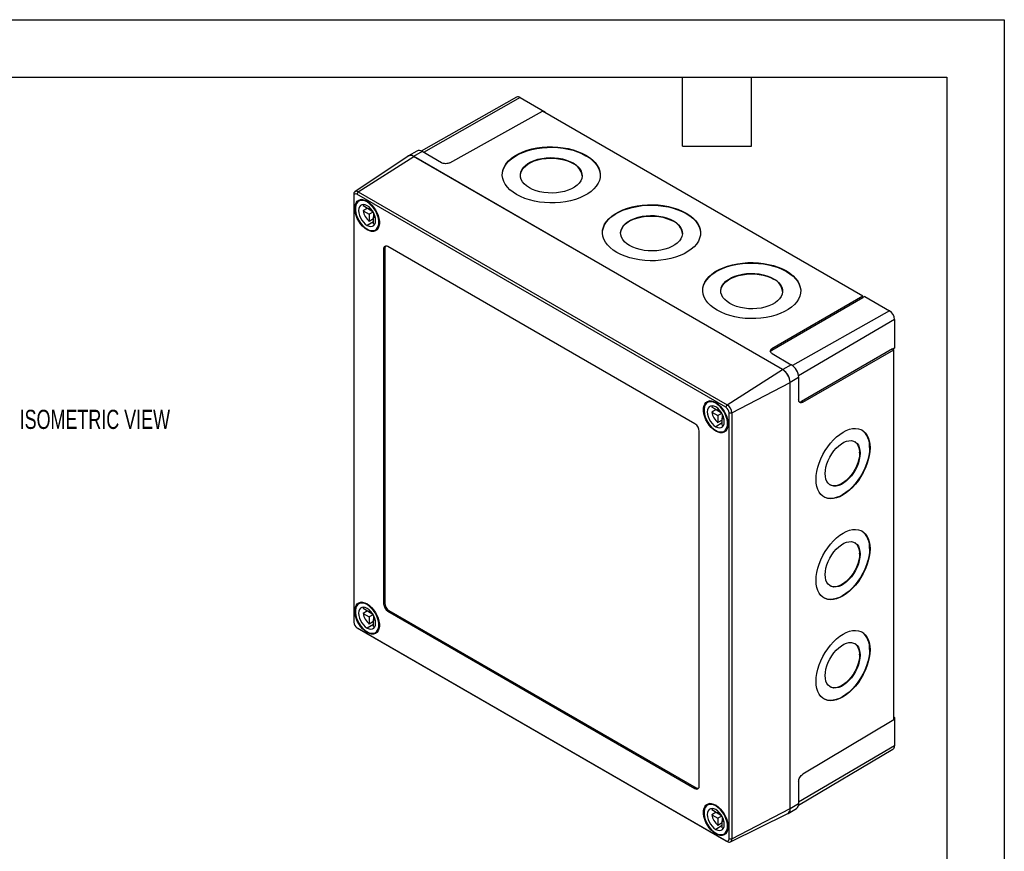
# Model space of a CAD drawing. Header units: millimetres. Extents: x 0 to 838, y 0 to 648.
# Tile 3 of 3: x 512 to 838, y 372 to 648. Entities that reach past the tile are written whole.
import ezdxf

# ---------------------------------------------------------------- set-up
doc = ezdxf.new("R2010")
doc.units = ezdxf.units.MM
doc.header["$LTSCALE"] = 3
doc.layers.add('DIMENSIONS', color=140, linetype='Continuous', lineweight=25)
doc.layers.add('TEXT', color=140, linetype='Continuous', lineweight=25)
doc.styles.add('SLDTEXTSTYLE0', font='TXT', dxfattribs={"width": 0.7})

msp = doc.modelspace()

# ---------------------------------------------------------------- linework, layer by layer
at = {"color": 7, "linetype": 'Continuous'}
for p, q in [((0.01, 647.71), (838.21, 647.71)), ((838.21, 647.71), (838.21, 0.01))]:
    msp.add_line(p, q, dxfattribs=at)
for p, q in [((676.5, 622.01), (644.81, 604.16)), ((677.7, 621.89), (645.64, 603.71)), ((677.7, 621.89), (685.89, 617.16)), ((654.36, 600.28), (685.05, 617.38)), ((791.33, 556.02), (685.05, 617.38)), ((685.89, 617.16), (685.66, 617.03)), ((685.89, 617.16), (685.89, 616.9)), ((643.45, 604.16), (640.6, 602.56)), ((645.17, 603.98), (642.34, 602.38)), ((651.55, 600.3), (645.17, 603.98)), ((640.56, 602.45), (622.91, 590.69)), ((624.02, 590.61), (642.38, 602.32)), ((764.74, 531.72), (642.34, 602.38)), ((764.71, 531.7), (642.38, 602.32)), ((699.48, 602.62), (699.48, 602.78)), ((695.23, 600.05), (695.24, 600.21)), ((622.5, 589.73), (622.5, 589.22)), ((622.5, 589.22), (622.5, 447.96)), ((624.02, 590.61), (623.57, 589.83)), ((745.9, 519.21), (623.57, 589.83)), ((624.02, 590.61), (746.34, 519.99)), ((625.1, 588.08), (624.18, 587.55)), ((627.63, 584.83), (625.6, 586)), ((627.02, 585.18), (625.6, 584.37)), ((627.13, 587.4), (626.93, 587.28)), ((627.02, 585.18), (628.8, 584.15)), ((627.63, 585.54), (627.63, 584.83)), ((628.09, 585.09), (627.63, 584.83)), ((625.6, 584.37), (627.63, 583.19)), ((628.93, 583.94), (627.63, 583.19)), ((627.63, 583.19), (627.63, 580.85)), ((629.05, 581.66), (627.63, 580.85)), ((629.05, 583.72), (629.05, 582.38)), ((629.5, 582.64), (629.05, 582.38)), ((629.05, 582.38), (629.66, 582.02)), ((629.05, 580.03), (629.05, 582.38)), ((732.71, 583.43), (732.71, 583.6)), ((629.05, 580.74), (626.93, 579.52)), ((627.14, 578.18), (626.93, 578.05)), ((629.68, 578.02), (630.6, 578.55)), ((728.47, 580.86), (728.47, 581.03)), ((632.76, 571.86), (632.41, 571.66)), ((632.41, 571.66), (632.41, 454.08)), ((632.76, 571.86), (632.76, 454.28)), ((735.64, 513.7), (633.82, 572.48)), ((761.7, 561.68), (761.7, 561.84)), ((765.95, 564.25), (765.95, 564.41)), ((791.33, 556.02), (761.18, 538.62)), ((791.33, 555.48), (761.18, 538.07)), ((791.33, 555.48), (791.33, 556.02)), ((791.91, 555.96), (791.33, 555.64)), ((791.91, 555.96), (800.1, 551.23)), ((800.1, 551.23), (768, 533.03)), ((801.79, 548.29), (769.98, 529.61)), ((801.79, 548.29), (801.79, 538.83)), ((801.79, 538.83), (801.23, 538.5)), ((761.18, 538.62), (761.18, 538.07)), ((761.19, 537.01), (767.57, 533.32)), ((801.09, 538.58), (770.94, 521.17)), ((771.41, 520.9), (801.56, 538.31)), ((801.09, 538.58), (801.56, 538.31)), ((801.56, 415.57), (801.56, 538.31)), ((767.57, 533.32), (764.74, 531.72)), ((746.34, 519.99), (764.71, 531.7)), ((770.02, 529.08), (767.22, 527.43)), ((770.02, 529.08), (770.02, 521.72)), ((747.86, 517.37), (767.18, 527.41)), ((767.18, 386.15), (767.18, 527.41)), ((767.22, 386.09), (767.22, 527.43)), ((740.71, 521.34), (739.79, 520.81)), ((743.25, 518.09), (741.21, 519.26)), ((742.74, 520.65), (742.54, 520.54)), ((745.9, 519.21), (746.34, 519.99)), ((770.94, 521.17), (771.41, 520.9)), ((742.63, 518.44), (741.21, 517.63)), ((741.21, 517.63), (743.25, 516.45)), ((742.63, 518.44), (744.41, 517.41)), ((743.25, 518.8), (743.25, 518.09)), ((743.7, 518.35), (743.25, 518.09)), ((744.54, 517.2), (743.25, 516.45)), ((743.25, 516.45), (743.25, 514.11)), ((744.66, 516.98), (744.66, 515.64)), ((745.12, 515.9), (744.66, 515.64)), ((746.96, 517.37), (747.86, 517.37)), ((746.96, 376.11), (746.96, 517.37)), ((747.86, 517.37), (747.86, 376.11)), ((744.66, 514), (742.54, 512.78)), ((744.66, 514.92), (743.25, 514.11)), ((744.66, 515.64), (745.28, 515.28)), ((744.66, 513.29), (744.66, 515.64)), ((737.06, 393.66), (737.06, 511.25)), ((742.76, 511.43), (742.54, 511.31)), ((745.29, 511.28), (746.21, 511.81)), ((790.24, 504.1), (790.38, 504.02)), ((793.54, 505.87), (793.68, 505.79)), ((790.24, 470.62), (790.38, 470.54)), ((793.54, 472.39), (793.68, 472.31)), ((625.1, 454.58), (624.18, 454.04)), ((627.13, 453.89), (626.93, 453.77)), ((632.76, 454.28), (632.41, 454.08)), ((627.63, 451.32), (625.6, 452.5)), ((627.02, 451.68), (625.6, 450.86)), ((625.6, 450.86), (627.63, 449.69)), ((627.02, 451.68), (628.8, 450.65)), ((627.63, 452.04), (627.63, 451.32)), ((628.09, 451.59), (627.63, 451.32)), ((634.17, 451.83), (633.82, 451.63)), ((633.82, 451.63), (735.64, 392.85)), ((634.17, 451.83), (736, 393.05)), ((628.93, 450.44), (627.63, 449.69)), ((627.63, 449.69), (627.63, 447.34)), ((629.05, 448.16), (627.63, 447.34)), ((629.05, 450.22), (629.05, 448.87)), ((629.5, 449.14), (629.05, 448.87)), ((629.05, 448.87), (629.66, 448.52)), ((629.05, 446.53), (629.05, 448.87)), ((623.57, 446.11), (745.9, 375.49)), ((624.02, 445.85), (623.57, 446.11)), ((746.34, 375.23), (624.02, 445.85)), ((629.05, 447.24), (626.93, 446.02)), ((627.14, 444.67), (626.93, 444.55)), ((629.68, 444.52), (630.6, 445.05)), ((793.54, 438.91), (793.68, 438.83)), ((790.24, 437.14), (790.38, 437.06)), ((801.56, 415.57), (771.41, 397.55)), ((801.56, 416.54), (801.79, 416.41)), ((801.79, 416.41), (801.56, 416.28)), ((801.79, 416.41), (801.79, 406.95)), ((769.99, 387.33), (801.3, 405.86)), ((801.79, 406.95), (770.02, 388.29)), ((770.02, 395.1), (770.02, 387.74)), ((736, 393.05), (735.64, 392.85)), ((740.71, 387.83), (739.79, 387.3)), ((743.25, 384.58), (741.21, 385.75)), ((742.74, 387.15), (742.54, 387.03)), ((743.25, 385.29), (743.25, 384.58)), ((747.86, 376.11), (767.18, 386.15)), ((766.5, 384.49), (769.31, 386.16)), ((770.02, 387.74), (767.22, 386.09)), ((742.63, 384.94), (741.21, 384.12)), ((741.21, 384.12), (743.25, 382.95)), ((742.63, 384.94), (744.41, 383.91)), ((743.7, 384.84), (743.25, 384.58)), ((744.54, 383.69), (743.25, 382.95)), ((743.25, 382.95), (743.25, 380.6)), ((744.66, 383.48), (744.66, 382.13)), ((745.12, 382.4), (744.66, 382.13)), ((744.66, 382.13), (745.28, 381.78)), ((744.66, 379.79), (744.66, 382.13)), ((747.37, 375.11), (766.39, 384.51)), ((744.66, 380.5), (742.54, 379.27)), ((744.66, 381.42), (743.25, 380.6)), ((742.76, 377.93), (742.54, 377.8)), ((745.29, 377.78), (746.21, 378.31)), ((745.9, 375.49), (746.34, 375.23)), ((746.96, 376.11), (747.86, 376.11))]:
    msp.add_line(p, q)
at = {"flags": 128}
for points in [[(671.74, 596.31), (671.79, 596.94), (672.03, 597.93), (672.45, 598.91), (673.06, 599.85), (673.84, 600.75), (674.79, 601.59), (675.89, 602.37), (677.14, 603.08), (678.51, 603.7), (679.99, 604.24), (681.57, 604.68), (683.22, 605.02), (684.93, 605.25), (686.67, 605.38), (688.43, 605.4), (690.18, 605.3), (691.91, 605.11), (693.59, 604.8), (695.21, 604.4), (696.74, 603.89), (698.17, 603.3), (699.48, 602.62)], [(676.5, 589.75), (675.32, 590.5), (674.3, 591.33), (673.43, 592.21), (672.74, 593.14), (672.22, 594.1), (671.89, 595.09), (671.75, 596.1), (671.79, 597.1), (672.03, 598.1), (672.46, 599.07), (673.06, 600.02), (673.84, 600.91), (674.79, 601.76), (675.89, 602.54), (677.14, 603.24), (678.51, 603.87), (679.99, 604.4), (681.57, 604.84), (683.22, 605.18), (684.93, 605.41), (686.67, 605.54), (688.43, 605.56), (690.18, 605.47), (691.91, 605.27), (693.59, 604.97), (695.21, 604.56), (696.74, 604.06), (698.17, 603.46), (699.48, 602.78)], [(699.48, 602.78), (700.65, 602.03), (701.68, 601.2), (702.55, 600.32), (703.24, 599.4), (703.76, 598.43), (704.09, 597.44), (704.23, 596.44), (704.19, 595.43), (703.95, 594.43), (703.52, 593.46), (702.92, 592.52), (702.14, 591.62), (701.19, 590.77), (700.09, 590), (698.84, 589.29), (697.47, 588.67), (695.99, 588.13), (694.41, 587.69), (692.76, 587.35), (691.05, 587.12), (689.31, 586.99), (687.55, 586.97), (685.8, 587.06), (684.07, 587.26), (682.39, 587.57), (680.77, 587.97), (679.24, 588.47), (677.81, 589.07), (676.5, 589.75)], [(680.74, 591.99), (679.82, 592.6), (679.05, 593.27), (678.45, 594), (678.03, 594.76), (677.79, 595.55), (677.74, 596.35), (677.89, 597.15), (678.22, 597.93), (678.73, 598.67), (679.42, 599.36), (680.26, 600), (681.25, 600.56), (682.37, 601.03), (683.59, 601.42), (684.89, 601.71), (686.25, 601.89), (687.64, 601.97), (689.04, 601.93), (690.41, 601.79), (691.75, 601.54), (693.01, 601.19), (694.18, 600.74), (695.24, 600.21)], [(677.74, 596.1), (677.74, 596.19), (677.89, 596.99), (678.22, 597.76), (678.73, 598.5), (679.42, 599.2), (680.26, 599.83), (681.25, 600.39), (682.37, 600.87), (683.58, 601.26), (684.89, 601.54), (686.25, 601.73), (687.64, 601.8), (689.04, 601.77), (690.41, 601.62), (691.75, 601.38), (693.01, 601.03), (694.18, 600.58), (695.23, 600.05)], [(699.48, 602.62), (700.65, 601.86), (701.68, 601.04), (702.55, 600.16), (703.24, 599.23), (703.76, 598.27), (704.09, 597.28), (704.23, 596.27), (704.24, 596.06)], [(695.24, 600.21), (696.16, 599.6), (696.92, 598.93), (697.52, 598.21), (697.95, 597.44), (698.18, 596.65), (698.23, 595.85), (698.09, 595.05), (697.76, 594.28), (697.24, 593.54), (696.56, 592.84), (695.71, 592.21), (694.72, 591.65), (693.61, 591.17), (692.39, 590.78), (691.09, 590.5), (689.73, 590.31), (688.34, 590.24), (686.94, 590.27), (685.56, 590.42), (684.23, 590.66), (682.96, 591.01), (681.8, 591.46), (680.74, 591.99)], [(626.93, 578.05), (626.17, 578.57), (625.44, 579.22), (624.77, 580.01), (624.16, 580.88), (623.65, 581.82), (623.25, 582.79), (622.98, 583.77), (622.84, 584.71), (622.84, 585.58), (622.98, 586.36), (623.25, 587.02), (623.65, 587.53), (624.16, 587.88), (624.77, 588.06), (625.44, 588.06), (626.17, 587.88), (626.93, 587.52)], [(626.93, 587.28), (626.21, 587.61), (625.52, 587.78), (624.88, 587.79), (624.31, 587.62), (623.82, 587.28), (623.44, 586.8), (623.19, 586.17), (623.05, 585.44), (623.05, 584.61), (623.19, 583.72), (623.44, 582.79), (623.82, 581.87), (624.31, 580.98), (624.88, 580.15), (625.52, 579.41), (626.21, 578.78), (626.93, 578.29)], [(626.93, 586.05), (626.3, 586.33), (625.7, 586.44), (625.16, 586.36), (624.71, 586.1), (624.38, 585.67), (624.17, 585.1), (624.1, 584.42), (624.17, 583.65), (624.38, 582.84), (624.71, 582.03), (625.16, 581.25), (625.7, 580.55), (626.3, 579.96), (626.93, 579.52)], [(625.76, 586.43), (625.72, 586.34), (625.6, 586)], [(626.93, 587.52), (627.68, 587.01), (628.41, 586.35), (629.09, 585.57), (629.69, 584.69), (630.2, 583.75), (630.6, 582.78), (630.87, 581.8), (631.01, 580.87), (631.01, 579.99), (630.87, 579.21), (630.6, 578.56), (630.2, 578.04), (629.69, 577.69), (629.09, 577.51), (628.41, 577.51), (627.68, 577.7), (626.93, 578.05)], [(626.93, 578.29), (627.64, 577.96), (628.33, 577.79), (628.97, 577.79), (629.55, 577.95), (630.03, 578.29), (630.41, 578.77), (630.67, 579.4), (630.8, 580.14), (630.8, 580.96), (630.67, 581.86), (630.41, 582.78), (630.03, 583.7), (629.55, 584.59), (628.97, 585.42), (628.33, 586.16), (627.64, 586.79), (626.93, 587.28)], [(626.93, 579.52), (627.56, 579.24), (628.15, 579.13), (628.69, 579.21), (629.14, 579.47), (629.47, 579.9), (629.68, 580.47), (629.75, 581.15), (629.68, 581.92), (629.47, 582.73), (629.14, 583.55), (628.69, 584.32), (628.15, 585.02), (627.56, 585.61), (626.93, 586.05)], [(704.97, 577.12), (705.03, 577.75), (705.26, 578.75), (705.69, 579.72), (706.3, 580.67), (707.08, 581.56), (708.02, 582.41), (709.13, 583.19), (710.37, 583.89), (711.74, 584.52), (713.22, 585.05), (714.8, 585.49), (716.45, 585.83), (718.16, 586.06), (719.9, 586.19), (721.66, 586.21), (723.42, 586.12), (725.14, 585.92), (726.83, 585.62), (728.44, 585.21), (729.97, 584.71), (731.4, 584.11), (732.71, 583.43)], [(709.73, 570.56), (708.56, 571.32), (707.53, 572.14), (706.67, 573.02), (705.97, 573.95), (705.45, 574.92), (705.12, 575.91), (704.98, 576.91), (705.03, 577.92), (705.26, 578.91), (705.69, 579.89), (706.3, 580.83), (707.08, 581.73), (708.03, 582.57), (709.13, 583.35), (710.37, 584.06), (711.74, 584.68), (713.23, 585.22), (714.8, 585.65), (716.45, 585.99), (718.16, 586.23), (719.9, 586.36), (721.66, 586.37), (723.42, 586.28), (725.14, 586.08), (726.83, 585.78), (728.44, 585.37), (729.97, 584.87), (731.4, 584.28), (732.71, 583.6)], [(732.71, 583.6), (733.89, 582.84), (734.92, 582.02), (735.78, 581.14), (736.48, 580.21), (736.99, 579.24), (737.32, 578.25), (737.47, 577.25), (737.42, 576.24), (737.18, 575.25), (736.76, 574.27), (736.15, 573.33), (735.37, 572.43), (734.42, 571.59), (733.32, 570.81), (732.08, 570.1), (730.7, 569.48), (729.22, 568.95), (727.65, 568.51), (725.99, 568.17), (724.29, 567.93), (722.54, 567.81), (720.78, 567.79), (719.03, 567.88), (717.3, 568.08), (715.62, 568.38), (714, 568.79), (712.47, 569.29), (711.04, 569.88), (709.73, 570.56)], [(710.97, 576.91), (710.98, 577), (711.12, 577.8), (711.45, 578.58), (711.96, 579.32), (712.65, 580.01), (713.5, 580.65), (714.48, 581.21), (715.6, 581.69), (716.82, 582.07), (718.12, 582.36), (719.48, 582.54), (720.87, 582.62), (722.27, 582.58), (723.65, 582.44), (724.98, 582.19), (726.24, 581.84), (727.41, 581.39), (728.47, 580.86)], [(713.97, 572.81), (713.06, 573.41), (712.29, 574.09), (711.69, 574.81), (711.26, 575.58), (711.03, 576.37), (710.98, 577.17), (711.12, 577.96), (711.45, 578.74), (711.97, 579.48), (712.65, 580.18), (713.5, 580.81), (714.49, 581.37), (715.6, 581.85), (716.82, 582.24), (718.12, 582.52), (719.48, 582.71), (720.87, 582.78), (722.27, 582.75), (723.65, 582.6), (724.98, 582.35), (726.25, 582), (727.42, 581.56), (728.47, 581.03)], [(732.71, 583.43), (733.89, 582.68), (734.91, 581.86), (735.78, 580.97), (736.48, 580.05), (736.99, 579.08), (737.32, 578.09), (737.47, 577.09), (737.47, 576.88)], [(629.05, 580.03), (629.4, 579.96), (629.5, 579.95)], [(728.47, 581.03), (729.39, 580.42), (730.16, 579.75), (730.76, 579.02), (731.18, 578.25), (731.42, 577.46), (731.47, 576.66), (731.32, 575.87), (730.99, 575.09), (730.48, 574.35), (729.79, 573.66), (728.95, 573.02), (727.96, 572.46), (726.84, 571.98), (725.62, 571.6), (724.32, 571.31), (722.96, 571.13), (721.57, 571.05), (720.17, 571.09), (718.8, 571.23), (717.46, 571.48), (716.2, 571.83), (715.03, 572.27), (713.97, 572.81)], [(742.97, 551.38), (741.79, 552.13), (740.77, 552.96), (739.9, 553.84), (739.2, 554.76), (738.69, 555.73), (738.36, 556.72), (738.21, 557.72), (738.26, 558.73), (738.5, 559.73), (738.92, 560.7), (739.53, 561.64), (740.31, 562.54), (741.26, 563.39), (742.36, 564.17), (743.61, 564.87), (744.98, 565.49), (746.46, 566.03), (748.04, 566.47), (749.69, 566.81), (751.4, 567.04), (753.14, 567.17), (754.9, 567.19), (756.65, 567.1), (758.38, 566.9), (760.06, 566.59), (761.68, 566.19), (763.21, 565.69), (764.64, 565.09), (765.95, 564.41)], [(738.21, 557.93), (738.26, 558.57), (738.5, 559.56), (738.92, 560.54), (739.53, 561.48), (740.31, 562.38), (741.26, 563.22), (742.36, 564), (743.6, 564.71), (744.98, 565.33), (746.46, 565.87), (748.03, 566.31), (749.69, 566.64), (751.39, 566.88), (753.14, 567.01), (754.9, 567.02), (756.65, 566.93), (758.38, 566.73), (760.06, 566.43), (761.68, 566.02), (763.21, 565.52), (764.64, 564.93), (765.95, 564.25)], [(765.95, 564.41), (767.12, 563.66), (768.15, 562.83), (769.02, 561.95), (769.71, 561.02), (770.23, 560.06), (770.56, 559.07), (770.7, 558.06), (770.65, 557.06), (770.42, 556.06), (769.99, 555.09), (769.38, 554.14), (768.6, 553.25), (767.66, 552.4), (766.55, 551.62), (765.31, 550.92), (763.94, 550.29), (762.46, 549.76), (760.88, 549.32), (759.23, 548.98), (757.52, 548.75), (755.78, 548.62), (754.02, 548.6), (752.26, 548.69), (750.54, 548.89), (748.85, 549.19), (747.24, 549.6), (745.71, 550.1), (744.28, 550.7), (742.97, 551.38)], [(747.21, 553.62), (746.29, 554.23), (745.52, 554.9), (744.92, 555.63), (744.5, 556.39), (744.26, 557.18), (744.21, 557.98), (744.36, 558.78), (744.69, 559.55), (745.2, 560.3), (745.89, 560.99), (746.73, 561.62), (747.72, 562.19), (748.83, 562.66), (750.05, 563.05), (751.36, 563.34), (752.71, 563.52), (754.11, 563.59), (755.5, 563.56), (756.88, 563.42), (758.22, 563.17), (759.48, 562.82), (760.65, 562.37), (761.7, 561.84)], [(744.21, 557.73), (744.21, 557.82), (744.35, 558.61), (744.69, 559.39), (745.2, 560.13), (745.88, 560.83), (746.73, 561.46), (747.72, 562.02), (748.83, 562.5), (750.05, 562.89), (751.35, 563.17), (752.71, 563.36), (754.1, 563.43), (755.5, 563.4), (756.88, 563.25), (758.22, 563), (759.48, 562.65), (760.65, 562.21), (761.7, 561.68)], [(761.7, 561.84), (762.62, 561.23), (763.39, 560.56), (763.99, 559.83), (764.41, 559.07), (764.65, 558.28), (764.7, 557.48), (764.56, 556.68), (764.23, 555.91), (763.71, 555.16), (763.03, 554.47), (762.18, 553.84), (761.19, 553.28), (760.08, 552.8), (758.86, 552.41), (757.56, 552.12), (756.2, 551.94), (754.81, 551.87), (753.41, 551.9), (752.03, 552.04), (750.7, 552.29), (749.43, 552.64), (748.26, 553.09), (747.21, 553.62)], [(765.95, 564.25), (767.12, 563.49), (768.15, 562.67), (769.01, 561.79), (769.71, 560.86), (770.23, 559.9), (770.56, 558.9), (770.7, 557.9), (770.71, 557.69)], [(742.54, 511.31), (741.78, 511.82), (741.06, 512.48), (740.38, 513.26), (739.78, 514.14), (739.27, 515.08), (738.87, 516.05), (738.59, 517.03), (738.45, 517.96), (738.45, 518.84), (738.59, 519.62), (738.87, 520.27), (739.27, 520.79), (739.78, 521.14), (740.38, 521.32), (741.06, 521.32), (741.78, 521.13), (742.54, 520.78)], [(742.54, 520.54), (741.82, 520.87), (741.13, 521.04), (740.49, 521.04), (739.92, 520.88), (739.43, 520.54), (739.06, 520.06), (738.8, 519.43), (738.67, 518.69), (738.67, 517.87), (738.8, 516.97), (739.06, 516.05), (739.43, 515.13), (739.92, 514.24), (740.49, 513.41), (741.13, 512.67), (741.82, 512.04), (742.54, 511.55)], [(742.54, 519.31), (741.91, 519.59), (741.31, 519.7), (740.77, 519.62), (740.33, 519.36), (739.99, 518.93), (739.78, 518.36), (739.71, 517.68), (739.78, 516.91), (739.99, 516.1), (740.33, 515.28), (740.77, 514.51), (741.31, 513.81), (741.91, 513.22), (742.54, 512.78)], [(741.37, 519.69), (741.33, 519.6), (741.21, 519.26)], [(742.54, 520.78), (743.29, 520.26), (744.02, 519.61), (744.7, 518.82), (745.3, 517.95), (745.81, 517.01), (746.21, 516.04), (746.48, 515.06), (746.62, 514.12), (746.62, 513.25), (746.48, 512.47), (746.21, 511.81), (745.81, 511.3), (745.3, 510.95), (744.7, 510.77), (744.02, 510.77), (743.29, 510.95), (742.54, 511.31)], [(742.54, 511.55), (743.25, 511.22), (743.94, 511.05), (744.59, 511.04), (745.16, 511.21), (745.64, 511.55), (746.02, 512.03), (746.28, 512.66), (746.41, 513.39), (746.41, 514.22), (746.28, 515.11), (746.02, 516.04), (745.64, 516.96), (745.16, 517.85), (744.59, 518.68), (743.94, 519.42), (743.25, 520.05), (742.54, 520.54)], [(742.54, 512.78), (743.17, 512.5), (743.77, 512.39), (744.3, 512.47), (744.75, 512.73), (745.09, 513.16), (745.3, 513.73), (745.37, 514.41), (745.3, 515.18), (745.09, 515.99), (744.75, 516.8), (744.3, 517.58), (743.77, 518.28), (743.17, 518.87), (742.54, 519.31)], [(744.66, 513.29), (745.02, 513.22), (745.12, 513.21)], [(775.81, 495.29), (775.87, 496.58), (776.07, 497.93), (776.39, 499.32), (776.83, 500.73), (777.39, 502.13), (778.06, 503.51), (778.82, 504.85), (779.67, 506.12), (780.59, 507.32), (781.58, 508.41), (782.61, 509.39), (783.67, 510.24), (784.74, 510.95), (785.82, 511.51), (786.88, 511.9), (787.91, 512.13), (788.9, 512.2), (789.82, 512.09), (790.67, 511.81), (791.43, 511.37), (792.1, 510.77), (792.66, 510.02), (793.1, 509.14), (793.42, 508.13), (793.62, 507), (793.68, 505.79)], [(778.82, 497.22), (778.88, 498.26), (779.08, 499.36), (779.39, 500.48), (779.82, 501.61), (780.36, 502.71), (781, 503.77), (781.71, 504.75), (782.49, 505.65), (783.31, 506.43), (784.17, 507.08), (785.03, 507.59), (785.89, 507.94), (786.71, 508.13), (787.49, 508.15), (788.21, 508), (788.84, 507.69), (789.38, 507.22), (789.81, 506.6), (790.13, 505.85), (790.32, 504.98), (790.38, 504.02)], [(793.68, 505.79), (793.62, 504.49), (793.42, 503.14), (793.1, 501.75), (792.66, 500.35), (792.1, 498.94), (791.43, 497.56), (790.67, 496.23), (789.82, 494.95), (788.9, 493.76), (787.91, 492.66), (786.88, 491.69), (785.82, 490.84), (784.74, 490.13), (783.67, 489.57), (782.61, 489.17), (781.58, 488.94), (780.59, 488.88), (779.67, 488.99), (778.82, 489.26), (778.06, 489.7), (777.39, 490.3), (776.83, 491.05), (776.39, 491.94), (776.07, 492.95), (775.87, 494.07), (775.81, 495.29)], [(793.54, 505.87), (793.47, 504.57), (793.28, 503.22), (792.96, 501.84), (792.51, 500.43), (791.96, 499.02), (791.29, 497.64), (790.53, 496.31), (789.68, 495.03), (788.75, 493.84), (787.77, 492.75), (786.74, 491.77), (785.68, 490.92), (784.6, 490.21), (783.52, 489.65), (782.46, 489.25), (781.43, 489.02), (780.45, 488.96), (779.52, 489.07), (778.68, 489.34), (778.38, 489.49)], [(790.38, 504.02), (790.32, 502.97), (790.13, 501.88), (789.81, 500.76), (789.38, 499.63), (788.84, 498.53), (788.21, 497.47), (787.49, 496.48), (786.71, 495.59), (785.89, 494.81), (785.03, 494.15), (784.17, 493.65), (783.31, 493.29), (782.49, 493.11), (781.71, 493.09), (781, 493.23), (780.36, 493.55), (779.82, 494.02), (779.39, 494.63), (779.08, 495.39), (778.88, 496.26), (778.82, 497.22)], [(790.24, 504.1), (790.18, 503.05), (789.98, 501.96), (789.67, 500.84), (789.24, 499.71), (788.7, 498.61), (788.06, 497.55), (787.35, 496.56), (786.57, 495.67), (785.75, 494.89), (784.89, 494.24), (784.03, 493.73), (783.17, 493.38), (782.35, 493.19), (781.57, 493.17), (780.85, 493.31), (780.46, 493.48)], [(775.81, 461.81), (775.87, 463.1), (776.07, 464.45), (776.39, 465.84), (776.83, 467.25), (777.39, 468.65), (778.06, 470.03), (778.82, 471.37), (779.67, 472.64), (780.59, 473.84), (781.58, 474.93), (782.61, 475.91), (783.67, 476.76), (784.74, 477.47), (785.82, 478.03), (786.88, 478.42), (787.91, 478.66), (788.9, 478.72), (789.82, 478.61), (790.67, 478.33), (791.43, 477.89), (792.1, 477.29), (792.66, 476.55), (793.1, 475.66), (793.42, 474.65), (793.62, 473.53), (793.68, 472.31)], [(778.82, 463.74), (778.88, 464.79), (779.08, 465.88), (779.39, 467), (779.82, 468.13), (780.36, 469.23), (781, 470.29), (781.71, 471.28), (782.49, 472.17), (783.31, 472.95), (784.17, 473.6), (785.03, 474.11), (785.89, 474.46), (786.71, 474.65), (787.49, 474.67), (788.21, 474.52), (788.84, 474.21), (789.38, 473.74), (789.81, 473.12), (790.13, 472.37), (790.32, 471.5), (790.38, 470.54)], [(793.68, 472.31), (793.62, 471.02), (793.42, 469.67), (793.1, 468.28), (792.66, 466.87), (792.1, 465.47), (791.43, 464.09), (790.67, 462.75), (789.82, 461.47), (788.9, 460.28), (787.91, 459.19), (786.88, 458.21), (785.82, 457.36), (784.74, 456.65), (783.67, 456.09), (782.61, 455.69), (781.58, 455.46), (780.59, 455.4), (779.67, 455.51), (778.82, 455.79), (778.06, 456.23), (777.39, 456.82), (776.83, 457.57), (776.39, 458.46), (776.07, 459.47), (775.87, 460.59), (775.81, 461.81)], [(793.54, 472.39), (793.47, 471.1), (793.28, 469.75), (792.96, 468.36), (792.51, 466.95), (791.96, 465.55), (791.29, 464.17), (790.53, 462.83), (789.68, 461.55), (788.75, 460.36), (787.77, 459.27), (786.74, 458.29), (785.68, 457.44), (784.6, 456.73), (783.52, 456.17), (782.46, 455.78), (781.43, 455.54), (780.45, 455.48), (779.52, 455.59), (778.68, 455.87), (778.38, 456.01)], [(790.38, 470.54), (790.32, 469.5), (790.13, 468.4), (789.81, 467.28), (789.38, 466.15), (788.84, 465.05), (788.21, 463.99), (787.49, 463), (786.71, 462.11), (785.89, 461.33), (785.03, 460.68), (784.17, 460.17), (783.31, 459.82), (782.49, 459.63), (781.71, 459.61), (781, 459.76), (780.36, 460.07), (779.82, 460.54), (779.39, 461.16), (779.08, 461.91), (778.88, 462.78), (778.82, 463.74)], [(790.24, 470.62), (790.18, 469.58), (789.98, 468.48), (789.67, 467.36), (789.24, 466.23), (788.7, 465.13), (788.06, 464.07), (787.35, 463.09), (786.57, 462.19), (785.75, 461.41), (784.89, 460.76), (784.03, 460.25), (783.17, 459.9), (782.35, 459.71), (781.57, 459.69), (780.85, 459.84), (780.46, 460.01)], [(626.93, 444.55), (626.17, 445.06), (625.44, 445.72), (624.77, 446.5), (624.16, 447.38), (623.65, 448.32), (623.25, 449.29), (622.98, 450.26), (622.84, 451.2), (622.84, 452.08), (622.98, 452.85), (623.25, 453.51), (623.65, 454.02), (624.16, 454.38), (624.77, 454.55), (625.44, 454.55), (626.17, 454.37), (626.93, 454.02)], [(626.93, 453.77), (626.21, 454.11), (625.52, 454.28), (624.88, 454.28), (624.31, 454.11), (623.82, 453.78), (623.44, 453.29), (623.19, 452.67), (623.05, 451.93), (623.05, 451.1), (623.19, 450.21), (623.44, 449.29), (623.82, 448.37), (624.31, 447.47), (624.88, 446.64), (625.52, 445.9), (626.21, 445.28), (626.93, 444.79)], [(626.93, 454.02), (627.68, 453.5), (628.41, 452.84), (629.09, 452.06), (629.69, 451.19), (630.2, 450.25), (630.6, 449.27), (630.87, 448.3), (631.01, 447.36), (631.01, 446.49), (630.87, 445.71), (630.6, 445.05), (630.2, 444.54), (629.69, 444.19), (629.09, 444.01), (628.41, 444.01), (627.68, 444.19), (626.93, 444.55)], [(626.93, 452.55), (626.3, 452.83), (625.7, 452.93), (625.16, 452.85), (624.71, 452.59), (624.38, 452.17), (624.17, 451.6), (624.1, 450.91), (624.17, 450.15), (624.38, 449.34), (624.71, 448.52), (625.16, 447.75), (625.7, 447.05), (626.3, 446.46), (626.93, 446.02)], [(625.76, 452.93), (625.72, 452.84), (625.6, 452.5)], [(626.93, 444.79), (627.64, 444.45), (628.33, 444.28), (628.97, 444.28), (629.55, 444.45), (630.03, 444.78), (630.41, 445.27), (630.67, 445.89), (630.8, 446.63), (630.8, 447.46), (630.67, 448.35), (630.41, 449.27), (630.03, 450.2), (629.55, 451.09), (628.97, 451.92), (628.33, 452.66), (627.64, 453.28), (626.93, 453.77)], [(626.93, 446.02), (627.56, 445.73), (628.15, 445.63), (628.69, 445.71), (629.14, 445.97), (629.47, 446.39), (629.68, 446.96), (629.75, 447.65), (629.68, 448.42), (629.47, 449.23), (629.14, 450.04), (628.69, 450.82), (628.15, 451.52), (627.56, 452.1), (626.93, 452.55)], [(629.05, 446.53), (629.4, 446.46), (629.5, 446.45)], [(775.81, 428.33), (775.87, 429.62), (776.07, 430.98), (776.39, 432.36), (776.83, 433.77), (777.39, 435.17), (778.06, 436.56), (778.82, 437.89), (779.67, 439.17), (780.59, 440.36), (781.58, 441.45), (782.61, 442.43), (783.67, 443.28), (784.74, 443.99), (785.82, 444.55), (786.88, 444.95), (787.91, 445.18), (788.9, 445.24), (789.82, 445.13), (790.67, 444.85), (791.43, 444.41), (792.1, 443.82), (792.66, 443.07), (793.1, 442.18), (793.42, 441.17), (793.62, 440.05), (793.68, 438.83)], [(778.82, 430.27), (778.88, 431.31), (779.08, 432.4), (779.39, 433.52), (779.82, 434.65), (780.36, 435.75), (781, 436.81), (781.71, 437.8), (782.49, 438.69), (783.31, 439.47), (784.17, 440.13), (785.03, 440.63), (785.89, 440.99), (786.71, 441.17), (787.49, 441.19), (788.21, 441.05), (788.84, 440.73), (789.38, 440.26), (789.81, 439.65), (790.13, 438.89), (790.32, 438.02), (790.38, 437.06)], [(793.68, 438.83), (793.62, 437.54), (793.42, 436.19), (793.1, 434.8), (792.66, 433.39), (792.1, 431.99), (791.43, 430.61), (790.67, 429.27), (789.82, 428), (788.9, 426.8), (787.91, 425.71), (786.88, 424.73), (785.82, 423.88), (784.74, 423.17), (783.67, 422.61), (782.61, 422.22), (781.58, 421.99), (780.59, 421.92), (779.67, 422.03), (778.82, 422.31), (778.06, 422.75), (777.39, 423.35), (776.83, 424.09), (776.39, 424.98), (776.07, 425.99), (775.87, 427.11), (775.81, 428.33)], [(793.54, 438.91), (793.47, 437.62), (793.28, 436.27), (792.96, 434.88), (792.51, 433.47), (791.96, 432.07), (791.29, 430.69), (790.53, 429.35), (789.68, 428.08), (788.75, 426.88), (787.77, 425.79), (786.74, 424.81), (785.68, 423.96), (784.6, 423.25), (783.52, 422.69), (782.46, 422.3), (781.43, 422.07), (780.45, 422), (779.52, 422.11), (778.68, 422.39), (778.38, 422.53)], [(790.38, 437.06), (790.32, 436.02), (790.13, 434.92), (789.81, 433.8), (789.38, 432.67), (788.84, 431.57), (788.21, 430.51), (787.49, 429.53), (786.71, 428.63), (785.89, 427.85), (785.03, 427.2), (784.17, 426.69), (783.31, 426.34), (782.49, 426.15), (781.71, 426.13), (781, 426.28), (780.36, 426.59), (779.82, 427.06), (779.39, 427.68), (779.08, 428.43), (778.88, 429.3), (778.82, 430.27)], [(790.24, 437.14), (790.18, 436.1), (789.98, 435), (789.67, 433.88), (789.24, 432.75), (788.7, 431.65), (788.06, 430.59), (787.35, 429.61), (786.57, 428.71), (785.75, 427.93), (784.89, 427.28), (784.03, 426.77), (783.17, 426.42), (782.35, 426.23), (781.57, 426.21), (780.85, 426.36), (780.46, 426.53)], [(742.54, 377.8), (741.78, 378.32), (741.06, 378.98), (740.38, 379.76), (739.78, 380.64), (739.27, 381.58), (738.87, 382.55), (738.59, 383.52), (738.45, 384.46), (738.45, 385.33), (738.59, 386.11), (738.87, 386.77), (739.27, 387.28), (739.78, 387.63), (740.38, 387.81), (741.06, 387.81), (741.78, 387.63), (742.54, 387.28)], [(742.54, 387.03), (741.82, 387.37), (741.13, 387.54), (740.49, 387.54), (739.92, 387.37), (739.43, 387.04), (739.06, 386.55), (738.8, 385.93), (738.67, 385.19), (738.67, 384.36), (738.8, 383.47), (739.06, 382.55), (739.43, 381.63), (739.92, 380.73), (740.49, 379.9), (741.13, 379.16), (741.82, 378.54), (742.54, 378.05)], [(742.54, 385.81), (741.91, 386.09), (741.31, 386.19), (740.77, 386.11), (740.33, 385.85), (739.99, 385.43), (739.78, 384.86), (739.71, 384.17), (739.78, 383.41), (739.99, 382.59), (740.33, 381.78), (740.77, 381), (741.31, 380.31), (741.91, 379.72), (742.54, 379.27)], [(741.37, 386.19), (741.33, 386.1), (741.21, 385.75)], [(742.54, 387.28), (743.29, 386.76), (744.02, 386.1), (744.7, 385.32), (745.3, 384.44), (745.81, 383.5), (746.21, 382.53), (746.48, 381.56), (746.62, 380.62), (746.62, 379.75), (746.48, 378.97), (746.21, 378.31), (745.81, 377.8), (745.3, 377.45), (744.7, 377.27), (744.02, 377.27), (743.29, 377.45), (742.54, 377.8)], [(742.54, 378.05), (743.25, 377.71), (743.94, 377.54), (744.59, 377.54), (745.16, 377.71), (745.64, 378.04), (746.02, 378.53), (746.28, 379.15), (746.41, 379.89), (746.41, 380.72), (746.28, 381.61), (746.02, 382.53), (745.64, 383.45), (745.16, 384.35), (744.59, 385.18), (743.94, 385.92), (743.25, 386.54), (742.54, 387.03)], [(742.54, 379.27), (743.17, 378.99), (743.77, 378.89), (744.3, 378.97), (744.75, 379.23), (745.09, 379.65), (745.3, 380.22), (745.37, 380.91), (745.3, 381.67), (745.09, 382.49), (744.75, 383.3), (744.3, 384.08), (743.77, 384.77), (743.17, 385.36), (742.54, 385.81)], [(744.66, 379.79), (745.02, 379.72), (745.12, 379.71)]]:
    msp.add_lwpolyline(points, dxfattribs=at)
for centre, radius, start, end in [((676.99, 620.91), 1.21, 54.4277, 113.7889), ((644.15, 602.56), 1.75, 54.4277, 113.7889), ((641.36, 601.19), 1.54, 50.6928, 137.4779), ((641.37, 601.01), 1.65, 52.4372, 119.1266), ((693.11, 595.35), 5.16, 6.6144, 65.724), ((623.42, 589.88), 0.934, 50.7967, 189.214), ((623.15, 589.32), 0.658, 50.7967, 189.214), ((632.02, 585.72), 6.56, 191.9492, 228.0508), ((726.35, 576.16), 5.16, 6.6144, 65.724), ((633.27, 571.8), 0.873, 50.7967, 189.214), ((633.85, 571.95), 1.1, 140.0277, 184.268), ((759.58, 556.98), 5.16, 6.6144, 65.724), ((798.11, 548.13), 3.69, 2.6055, 57.3945), ((764.7, 528.84), 5.33, 2.6055, 57.3945), ((761.81, 527.17), 5.38, 2.6055, 57.3945), ((761.84, 527.19), 5.38, 2.6055, 57.3945), ((744.65, 517.26), 2.31, 2.6055, 57.3945), ((744.57, 517.22), 3.29, 2.6055, 57.3945), ((747.63, 518.98), 6.56, 191.9492, 228.0508), ((733.99, 511.11), 3.07, 2.6055, 57.3945), ((787.03, 506.45), 6.53, 354.8907, 52.9882), ((786.17, 504.54), 4.09, 353.8087, 53.6032), ((787.03, 472.97), 6.53, 354.8907, 52.9882), ((786.17, 471.06), 4.09, 353.8087, 53.6032), ((635.48, 454.22), 3.07, 182.6055, 237.3945), ((635.83, 454.42), 3.07, 182.6055, 237.3945), ((632.02, 452.22), 6.56, 191.9492, 228.0508), ((624.81, 448.06), 2.31, 182.6055, 237.3945), ((787.03, 439.49), 6.53, 354.8907, 52.9882), ((786.17, 437.58), 4.09, 353.8087, 53.6032), ((800.59, 406.83), 1.21, 306.2094, 5.5757), ((736.2, 393.52), 0.873, 230.7967, 9.214), ((736.61, 393.96), 1.1, 235.7353, 279.9695), ((765.69, 385.84), 1.54, 282.5205, 9.3122), ((765.49, 385.96), 1.7, 301.8578, 6.5804), ((768.28, 387.57), 1.75, 306.2094, 5.5757), ((747.63, 385.48), 6.56, 191.9492, 228.0508), ((746.31, 376), 0.658, 230.7967, 9.214), ((746.94, 375.96), 0.934, 230.7967, 9.214)]:
    msp.add_arc(centre, radius, start, end)
for points, knots in [([(654.36, 600.28), (654.19, 600.19), (653.98, 600.11), (653.5, 599.99), (653.23, 599.96), (652.68, 599.96), (652.4, 600), (651.92, 600.12), (651.71, 600.21), (651.55, 600.3)], [0, 0, 0, 0, 0.25, 0.25, 0.5, 0.5, 0.75, 0.75, 1, 1, 1, 1]), ([(761.19, 537.01), (761.03, 537.1), (760.88, 537.22), (760.67, 537.5), (760.61, 537.66), (760.61, 537.97), (760.66, 538.13), (760.87, 538.4), (761.02, 538.52), (761.18, 538.62)], [0, 0, 0, 0, 0.25, 0.25, 0.5, 0.5, 0.75, 0.75, 1, 1, 1, 1]), ([(761.18, 538.07), (760.99, 537.95), (760.74, 537.79), (760.71, 537.59), (760.7, 537.55)], [0, 0, 0, 0, 0.797587, 1, 1, 1, 1]), ([(771.41, 520.9), (771.24, 520.81), (771.07, 520.74), (770.73, 520.7), (770.56, 520.73), (770.29, 520.89), (770.18, 521.02), (770.05, 521.34), (770.02, 521.53), (770.02, 521.72)], [0, 0, 0, 0, 0.25, 0.25, 0.5, 0.5, 0.75, 0.75, 1, 1, 1, 1]), ([(770.24, 521.02), (770.32, 521), (770.53, 520.97), (770.78, 521.09), (770.94, 521.17)], [0, 0, 0, 0, 0.385309, 1, 1, 1, 1]), ([(770.02, 395.1), (770.02, 395.29), (770.05, 395.52), (770.18, 396), (770.29, 396.25), (770.56, 396.73), (770.73, 396.95), (771.07, 397.31), (771.24, 397.45), (771.41, 397.55)], [0, 0, 0, 0, 0.25, 0.25, 0.5, 0.5, 0.75, 0.75, 1, 1, 1, 1])]:
    msp.add_open_spline(points, degree=3, knots=knots)
at = {"layer": 'TEXT'}
for p, q in [((19.05, 628.65), (819.15, 628.65)), ((731.52, 605.79), (731.52, 628.65)), ((754.38, 605.79), (754.38, 628.65)), ((819.15, 628.65), (819.15, 19.05)), ((731.52, 605.79), (754.38, 605.79))]:
    msp.add_line(p, q, dxfattribs=at)

# ---------------------------------------------------------------- texts
at = {"layer": 'DIMENSIONS', "insert": (511.72, 518.38), "char_height": 6.35, "attachment_point": 1, "style": 'SLDTEXTSTYLE0'}
msp.add_mtext('ISOMETRIC VIEW', dxfattribs=at)

doc.saveas('drawing.dxf')
